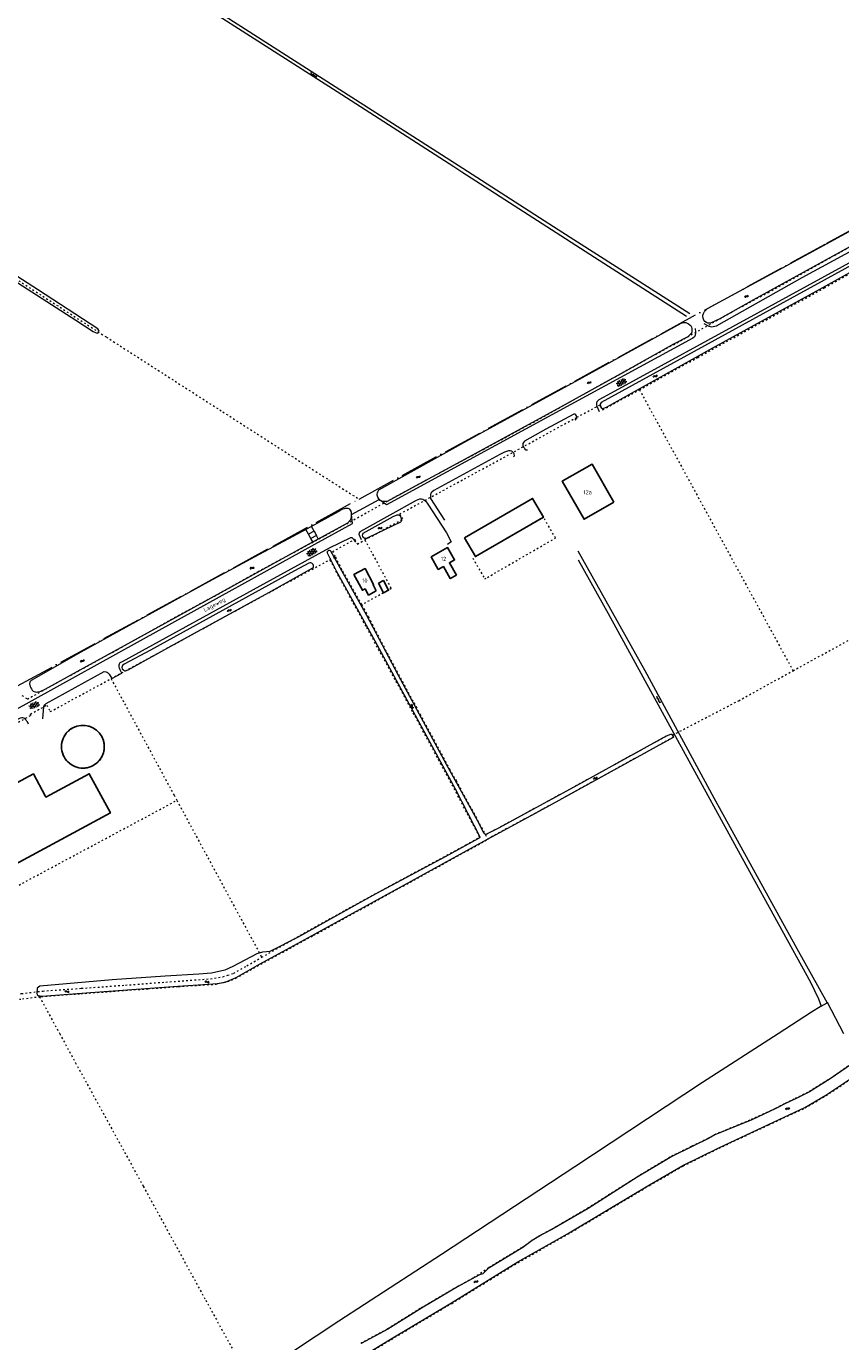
# Model space of a CAD drawing. Header units: metres. Extents: x 64961 to 73789, y 403835 to 410663.
# Tile 46 of 135: x 69370 to 69869, y 405812 to 406616. Entities that reach past the tile are written whole.
import ezdxf

# ---------------------------------------------------------------- set-up
doc = ezdxf.new("R2010")
doc.units = ezdxf.units.M
doc.linetypes.add('ACAD_ISO04W100', pattern=[30, 24, -3, 0, -3])
doc.linetypes.add('PERCEELGRENS', pattern=[2.5, 1, -1.5])
for name, color, linetype, lineweight in [('B-GEO-OG-GEBOUW_bijgebouw-G', 2, 'Continuous', 25), ('B-GEO-OG-GEBOUW_hoofdgebouw-G', 2, 'Continuous', 25), ('B-GEO-OG-GEBOUW_huisnr-T', 6, 'Continuous', 25), ('B-GEO-OG-GRENS-sectie-G', 253, 'ACAD_ISO04W100', 0), ('B-GEO-OG-GRENS_perceel-G', 253, 'PERCEELGRENS', 0), ('B-GEO-OG-KUNSTWERK-G', 253, 'Continuous', 0), ('B-GEO-OG-OVLIJNOBJ-G', 253, 'Continuous', 0), ('B-GEO-OG-SLOOT_insteek-G', 253, 'Continuous', 0), ('B-GEO-OG-STRAATNAAM-T', 7, 'Continuous', 35), ('B-GEO-OG-VERH_gesl-S', 253, 'Continuous', 0), ('B-GEO-OG-VERH_kntgesl-G', 253, 'Continuous', 0), ('B-GEO-OG-VERH_kntopen-G', 253, 'Continuous', 0), ('B-GEO-OG-VERH_open-S', 253, 'Continuous', 0), ('B-GEO-OG-WALBESCHERMING-G', 253, 'Continuous', 0), ('B-GEO-OG-WATER-S', 253, 'Continuous', 0)]:
    doc.layers.add(name, color=color, linetype=linetype, lineweight=lineweight)
doc.styles.add('isocp', font='isocp.shx')

# ---------------------------------------------------------------- blocks, each defined once
blk = doc.blocks.new('S05')
at = {"color": 0}
for p, q in [((0.08, 0.3), (0.38, 0.59)), ((0.11, -0.19), (0.41, 0.09)), ((0.38, 0.59), (0.68, 0.71)), ((0.41, 0.09), (0.71, 0.21)), ((0.68, 0.71), (1.01, 0.62)), ((0.71, 0.21), (1.02, 0.12)), ((1.01, 0.62), (1.33, 0.37)), ((1.02, 0.12), (1.36, -0.12)), ((1.33, 0.37), (1.66, 0.13)), ((1.66, 0.13), (1.97, 0.04)), ((1.97, 0.04), (2.28, 0.16)), ((2.28, 0.16), (2.58, 0.44)), ((1.36, -0.12), (1.68, -0.37)), ((1.68, -0.37), (2, -0.46)), ((2, -0.46), (2.31, -0.33)), ((2.31, -0.33), (2.61, -0.05))]:
    blk.add_line(p, q, dxfattribs=at)
blk = doc.blocks.new('S014')
at = {"color": 0}
for p, q in [((0, -0.75), (4.2, 1.67)), ((0, 0.65), (1.78, 1.67)), ((5.07, -1.52), (0, 1.4)), ((2.64, -1.52), (0, 0)), ((1.08, -1.52), (6.15, 1.4)), ((6.15, -0.75), (1.95, 1.67)), ((3.51, -1.52), (6.15, 0)), ((6.15, 0.65), (4.37, 1.67))]:
    blk.add_line(p, q, dxfattribs=at)
blk = doc.blocks.new('S026')
at = {"color": 0}
for p, q in [((0, 0), (4.4, 0)), ((0.2, 0.5), (0.2, 0)), ((1.2, 0), (1.2, -0.5)), ((2.2, 0.5), (2.2, 0)), ((3.2, 0), (3.2, -0.5)), ((4.2, 0.5), (4.2, 0))]:
    blk.add_line(p, q, dxfattribs=at)

msp = doc.modelspace()

# ---------------------------------------------------------------- linework, layer by layer
at = {"layer": 'B-GEO-OG-GEBOUW_bijgebouw-G'}
for points in [[(69638.468, 406303.371), (69645.115, 406291.891), (69686.781, 406316.019), (69680.134, 406327.499), (69638.468, 406303.371)], [(69585.769, 406275.555), (69588.877, 406277.194), (69591.987, 406271.298), (69588.878, 406269.659), (69585.769, 406275.555)], [(69381.976, 406145.572), (69374.774, 406158.982), (69319.151, 406129.11), (69326.349, 406115.707), (69328.719, 406116.979)], [(69328.719, 406116.979), (69335.098, 406120.406), (69348.424, 406095.594), (69421.865, 406135.036), (69408.955, 406159.074), (69382.388, 406144.805), (69381.976, 406145.572)]]:
    msp.add_lwpolyline(points, dxfattribs=at)
for points in [[(69398.828, 406187.108, -1), (69411.222, 406164.032)], [(69393.487, 406169.373, -0.4142719), (69398.828, 406187.108)], [(69411.222, 406164.032, -0.4142719), (69393.487, 406169.373)]]:
    msp.add_lwpolyline(points, format="xyb", dxfattribs=at)
at = {"layer": 'B-GEO-OG-GEBOUW_hoofdgebouw-G'}
for points in [[(69729.874, 406325.217), (69711.599, 406314.741), (69698.282, 406337.973), (69716.557, 406348.449), (69729.874, 406325.217)], [(69633.534, 406280.607), (69629.792, 406278.48), (69625.614, 406285.829), (69622.441, 406284.026), (69618.095, 406291.671), (69628.181, 406297.406), (69632.455, 406289.889), (69629.282, 406288.086), (69633.534, 406280.607)], [(69584.539, 406270.92), (69582.52, 406274.654), (69582.882, 406274.85), (69577.644, 406284.541), (69570.831, 406280.858), (69576.018, 406271.262), (69577.685, 406272.163), (69579.755, 406268.334), (69584.539, 406270.92)]]:
    msp.add_lwpolyline(points, dxfattribs=at)
at = {"layer": 'B-GEO-OG-GRENS-sectie-G'}
for points in [[(69573.952, 406327.093), (69860.076, 406483.6), (69977.914, 406548.057)], [(69365.068, 406212.835), (69521.368, 406298.33), (69573.952, 406327.093)]]:
    msp.add_lwpolyline(points, dxfattribs=at)
at = {"layer": 'B-GEO-OG-GRENS_perceel-G'}
for points in [[(69076.712, 406884.985), (69161.799, 406830.065), (69228.283, 406787.269), (69155.253, 406674.686), (69119.412, 406619.02), (69340.592, 406476.871), (69419.418, 406426.189), (69490.646, 406380.424), (69555.284, 406338.942), (69573.952, 406327.093)], [(69367.757, 406206.967), (69371.084, 406204.722), (69403.247, 406222.521), (69426.2, 406235.06), (69461.055, 406254.613), (69485.496, 406267.79), (69512.062, 406282.667), (69553.292, 406304.77), (69596.648, 406328.786), (69623.002, 406343.025), (69649.993, 406357.477), (69671.671, 406369.166), (69753.069, 406414.435), (69772.834, 406425.061), (69801.738, 406441.426), (69824.266, 406453.54), (69862.521, 406475.005), (69891.638, 406490.52), (69937.544, 406516.023), (69968.998, 406533.451), (69997.902, 406549.178), (70000, 406550.324)], [(69745.475, 406394.02), (69781.256, 406413.789), (69858.742, 406456.321), (69902.988, 406480.813), (69901.585, 406483.682), (69908.889, 406487.694)], [(69577.519, 406302.077), (69600.694, 406314.9), (69598.936, 406318.01), (69655.852, 406348.938), (69707.271, 406377.176), (69721.499, 406384.789), (69723.139, 406381.681), (69745.475, 406394.02)], [(69745.475, 406394.02), (69839.49, 406222.059)], [(69694.148, 406303.298), (69686.781, 406316.019), (69643.512, 406290.963), (69650.879, 406278.242), (69652.482, 406279.17)], [(69559.46, 406291.869), (69557.86, 406295.034), (69571.429, 406302.538), (69572.951, 406299.549), (69577.519, 406302.077)], [(69577.519, 406302.077), (69593.662, 406272.355), (69591.987, 406271.298), (69588.878, 406269.659), (69575.658, 406262.467)], [(69652.482, 406279.17), (69694.148, 406303.298)], [(69422.235, 406217.21), (69447.634, 406231.008), (69503.357, 406261.471), (69556.063, 406290.029)], [(69514.467, 406046.741), (69537.881, 406060.14), (69565.657, 406075.667), (69599.048, 406093.79), (69639.396, 406115.499), (69647.801, 406120.286), (69625.564, 406162.229), (69624.251, 406164.586), (69606.74, 406196.976), (69578.231, 406249.254), (69556.063, 406290.029)], [(69556.063, 406290.029), (69559.46, 406291.869)], [(69575.658, 406262.467), (69563.507, 406283.861), (69559.46, 406291.869)], [(69575.658, 406262.467), (69579.612, 406255.128), (69592.132, 406230.941), (69611.256, 406195.496), (69629.299, 406162.012), (69633.285, 406154.843), (69651.356, 406121.703)], [(69839.49, 406222.059), (69887.568, 406248.428), (69983, 406068.376)], [(69765.832, 406182.698), (69806.221, 406203.755), (69839.49, 406222.059)], [(69275.012, 406137.113), (69276.644, 406137.988), (69275.003, 406140.858), (69304.899, 406157.381), (69349.022, 406181.517), (69363.373, 406189.486), (69373.177, 406194.757), (69372.946, 406195.592), (69382.871, 406200.981), (69385.098, 406197.034), (69422.235, 406217.21)], [(69422.235, 406217.21), (69460.806, 406145.921)], [(69393.487, 406169.373), (69393.043, 406170.282), (69392.671, 406171.222), (69392.372, 406172.189), (69392.149, 406173.175), (69392.003, 406174.176), (69391.934, 406175.185), (69391.943, 406176.197), (69392.031, 406177.204), (69392.196, 406178.202), (69392.437, 406179.185), (69392.754, 406180.145), (69393.143, 406181.079), (69393.604, 406181.979), (69394.133, 406182.841), (69394.726, 406183.66), (69395.381, 406184.431), (69396.094, 406185.149), (69396.86, 406185.81), (69397.675, 406186.409), (69398.533, 406186.944), (69399.43, 406187.411), (69400.361, 406187.808), (69401.319, 406188.131), (69402.3, 406188.38), (69403.296, 406188.552), (69404.303, 406188.646), (69405.315, 406188.663), (69406.324, 406188.602), (69407.326, 406188.462), (69408.314, 406188.246), (69409.283, 406187.955), (69410.226, 406187.589), (69411.138, 406187.152), (69412.014, 406186.646), (69412.848, 406186.073), (69413.635, 406185.438), (69414.371, 406184.744), (69415.051, 406183.996), (69415.671, 406183.197), (69416.228, 406182.352), (69416.718, 406181.467), (69417.139, 406180.547), (69417.487, 406179.598), (69417.76, 406178.624), (69417.958, 406177.632), (69418.079, 406176.628), (69418.121, 406175.617), (69418.086, 406174.606), (69417.973, 406173.601)], [(69765.832, 406182.698), (69765.624, 406182.96), (69765.089, 406183.076), (69764.477, 406182.964), (69761.852, 406181.959), (69705.325, 406150.844), (69659.302, 406125.795), (69651.356, 406121.703)], [(69765.832, 406182.698), (69766.005, 406182.48), (69766.194, 406181.848), (69766.288, 406181.369), (69760.078, 406177.929), (69686.356, 406137.31), (69655.717, 406120.84), (69652.872, 406118.94)], [(69417.973, 406173.601), (69417.782, 406172.608), (69417.516, 406171.632), (69417.174, 406170.68), (69416.761, 406169.757), (69416.277, 406168.868), (69415.726, 406168.02), (69415.112, 406167.217), (69414.437, 406166.463), (69413.706, 406165.764), (69412.924, 406165.123), (69412.094, 406164.545), (69411.222, 406164.032)], [(69411.222, 406164.032), (69410.342, 406163.601), (69409.433, 406163.237), (69408.499, 406162.942), (69407.546, 406162.717), (69406.578, 406162.564), (69405.602, 406162.485), (69404.623, 406162.478), (69403.645, 406162.545), (69402.676, 406162.684), (69401.719, 406162.896), (69400.782, 406163.178), (69399.867, 406163.53), (69398.982, 406163.949), (69398.131, 406164.433), (69397.318, 406164.979), (69396.548, 406165.585), (69395.826, 406166.247), (69395.155, 406166.96), (69394.539, 406167.722), (69393.982, 406168.528), (69393.487, 406169.373)], [(69315.261, 406063.772), (69462.519, 406142.755)], [(69460.806, 406145.921), (69462.519, 406142.755)], [(69462.519, 406142.755), (69514.467, 406046.741)], [(69378.484, 406022.645), (69379.581, 406022.783), (69403.858, 406024.519), (69444.826, 406027.515), (69463.528, 406028.861), (69486.454, 406030.329), (69493.589, 406031.852), (69498.559, 406033.969), (69513.84, 406042.64), (69516.133, 406043.776), (69546.204, 406060.196), (69620.486, 406101.137), (69652.872, 406118.94)], [(69651.356, 406121.703), (69652.872, 406118.94)], [(69307.861, 406000), (69331.366, 406012.084), (69341.678, 406017.155), (69343.696, 406018.294), (69346.167, 406019.449), (69348.674, 406020.516), (69353.551, 406021.936), (69359.378, 406023.238), (69367.483, 406024.572), (69380.478, 406026.13), (69404.128, 406027.777), (69431.081, 406029.744), (69455.773, 406031.586), (69483.109, 406033.59), (69490.604, 406034.862), (69493.629, 406035.758), (69497.263, 406037.014), (69505.311, 406041.551), (69514.467, 406046.741)], [(69316.487, 406000), (69318.313, 406000.919), (69344.121, 406014.286), (69349.67, 406016.862), (69353.792, 406018.173), (69359.065, 406019.662), (69363.682, 406020.654), (69367.998, 406021.329), (69378.484, 406022.645)], [(69378.484, 406022.645), (69390.812, 406000)], [(69390.812, 406000), (69400.501, 405982.203), (69441.979, 405906.63), (69480.176, 405836.916), (69516.616, 405770.55)], [(69575.112, 405810.718), (69591.516, 405819.566), (69611.962, 405832.345), (69634.146, 405845.403), (69644.149, 405850.806), (69653.476, 405857.085), (69673.901, 405869.473), (69679.767, 405873.681), (69685.917, 405877.404), (69691.78, 405880.425), (69713.899, 405893.375), (69744.052, 405912.494), (69759.067, 405921.518), (69765.161, 405925.155), (69777.71, 405931.33), (69787.559, 405936.076), (69791.527, 405938.361), (69814.037, 405947.672), (69828.844, 405954.434), (69834.773, 405957.535), (69840.951, 405960.475), (69849.465, 405964.808), (69862.102, 405972.697), (69878.146, 405983.655)], [(69564.142, 405795.033), (69593.708, 405812.98), (69630.68, 405835.04), (69671.25, 405860.076), (69701.639, 405877.296), (69725.417, 405891.522), (69751.824, 405907.3), (69772.294, 405919.116), (69794.18, 405929.955), (69824.58, 405944.217), (69846.856, 405954.614), (69859.705, 405962.181), (69876.217, 405973.145)]]:
    msp.add_lwpolyline(points, dxfattribs=at)
at = {"layer": 'B-GEO-OG-KUNSTWERK-G'}
for points in [[(69546.414, 406307.535), (69543.013, 406305.638)], [(69544.529, 406302.96), (69543.013, 406305.638)], [(69547.897, 406304.802), (69544.529, 406302.96)], [(69546.414, 406307.535), (69547.897, 406304.802)]]:
    msp.add_lwpolyline(points, dxfattribs=at)
at = {"layer": 'B-GEO-OG-OVLIJNOBJ-G'}
for points in [[(69856.767, 406016.825), (69850.792, 406013.273), (69830.311, 406000)], [(69856.767, 406016.825), (69860.372, 406018.968)], [(69870.615, 406000), (69860.493, 406019.04), (69860.372, 406018.968)], [(69830.311, 406000), (69784.161, 405970.092), (69706.071, 405918.464), (69624.425, 405864.935), (69561.523, 405824.071), (69506.114, 405787.498), (69515.617, 405770.401)]]:
    msp.add_lwpolyline(points, dxfattribs=at)
at = {"layer": 'B-GEO-OG-SLOOT_insteek-G'}
for points in [[(69414.955, 406429.81), (69414.862, 406430.241), (69414.092, 406431.167), (69377.15, 406455.32), (69309.436, 406498.869), (69254.429, 406533.99), (69249.53, 406537.347), (69248.714, 406537.65), (69248.265, 406537.713), (69247.348, 406537.705), (69246.815, 406537.203), (69246.829, 406536.774), (69247.324, 406535.694), (69253.421, 406531.23), (69299.085, 406501.743), (69400.667, 406436.557), (69400.666, 406436.537), (69411.36, 406429.56), (69413.069, 406428.798), (69413.73, 406428.614), (69414.161, 406428.746), (69414.536, 406429.054), (69414.955, 406429.81)], [(69877.943, 406483.368), (69815.359, 406448.965), (69794.79, 406437.446), (69789.08, 406434.731), (69788.181, 406434.734), (69787.396, 406434.794), (69786.46, 406435.065), (69785.448, 406435.7), (69784.878, 406436.62), (69784.518, 406437.693), (69784.216, 406438.785), (69784.353, 406439.702), (69784.624, 406440.562), (69785.241, 406441.823), (69786.028, 406442.642), (69787.179, 406443.614), (69833.355, 406468.682), (69915.701, 406513.67)], [(69900.454, 406481.623), (69899.807, 406482.678), (69898.717, 406482.892), (69897.99, 406482.761), (69896.247, 406482.098), (69881.658, 406473.675), (69797.913, 406427.85), (69722.045, 406386.245), (69721.39, 406385.061), (69721.443, 406383.932), (69722.204, 406382.705), (69722.701, 406382.531), (69723.179, 406382.529), (69725.382, 406383.344), (69740.564, 406391.841), (69790.307, 406419.613), (69855.92, 406455.612), (69900.353, 406480.227), (69900.454, 406481.623)], [(69586.94, 406326.287), (69585.987, 406327.139), (69585.359, 406328.193), (69585.038, 406329.381), (69585.041, 406330.069), (69585.196, 406330.853), (69585.447, 406331.522), (69586.102, 406332.648), (69645.43, 406365.819), (69710.602, 406401.494), (69770.944, 406434.7), (69772.399, 406435.154), (69773.815, 406435.091), (69774.636, 406434.706), (69775.552, 406434.224), (69776.526, 406433.551), (69777.136, 406432.898), (69777.439, 406432.19), (69777.513, 406431.462), (69777.545, 406429.76), (69777.272, 406428.383), (69776.831, 406427.887), (69776.102, 406427.297), (69775.027, 406426.325), (69766.287, 406421.899), (69737.322, 406405.531), (69693.446, 406381.335), (69636.191, 406349.993), (69604.238, 406332.832), (69591.185, 406325.705), (69589.864, 406325.537), (69588.965, 406325.56), (69587.971, 406325.697), (69587.052, 406326.205)], [(69541.118, 406298.431), (69567.091, 406312.591), (69568.723, 406314.345), (69569.051, 406315.147), (69569.323, 406316.16), (69569.364, 406317.078), (69569.367, 406317.92), (69569.332, 406318.781), (69569.125, 406319.566), (69569.106, 406319.662), (69568.306, 406320.813), (69567.256, 406321.237), (69566.606, 406321.316), (69565.439, 406321.32), (69564.788, 406321.15), (69563.447, 406320.639), (69561.242, 406319.365), (69542.131, 406308.816), (69512.882, 406293.214), (69481.888, 406276.413), (69443.379, 406255.316), (69403.662, 406233.477), (69373.278, 406216.157), (69372.644, 406215.356), (69372.371, 406213.865), (69372.522, 406213.348), (69372.844, 406212.486), (69373.185, 406211.643), (69373.546, 406210.915), (69374.002, 406210.148), (69374.613, 406209.572), (69375.912, 406209.07), (69376.772, 406209.009), (69377.519, 406209.064), (69378.936, 406209.422), (69381.849, 406210.866), (69403.259, 406222.555), (69451.181, 406249.013), (69503.433, 406277.695), (69541.118, 406298.431)], [(69599.904, 406313.851), (69599.635, 406313.335), (69599.366, 406312.992), (69579.838, 406303.554), (69578.65, 406303.061), (69578.133, 406302.948), (69577.578, 406302.95), (69576.852, 406303.278), (69576.34, 406304.274), (69576.113, 406305.04), (69576.48, 406306.168), (69594.806, 406316.375), (69597.296, 406317.438), (69598.176, 406317.454), (69598.883, 406317.107), (69599.34, 406316.359), (69599.624, 406315.631), (69599.85, 406314.769), (69599.904, 406313.851)], [(69377.74, 406023.352), (69380.165, 406023.026), (69409.756, 406025.256), (69463.142, 406029.154), (69481.707, 406030.358), (69487.144, 406030.672), (69490.82, 406031.348), (69493.17, 406032.027), (69498.837, 406034.405), (69513.075, 406042.624), (69534.579, 406054.215), (69601.731, 406091.077), (69647.963, 406116.672), (69686.356, 406137.31), (69760.078, 406177.929), (69766.288, 406181.369), (69766.194, 406181.848), (69766.005, 406182.48), (69765.624, 406182.96), (69765.089, 406183.076), (69764.477, 406182.964), (69761.852, 406181.959), (69705.325, 406150.844), (69659.302, 406125.795), (69652.441, 406122.261), (69651.426, 406121.978), (69650.776, 406122.248), (69650.548, 406122.574), (69646.482, 406130.355), (69627.512, 406164.648), (69598.189, 406219.179), (69578.673, 406255.961), (69556.775, 406295.257), (69556.412, 406295.469), (69555.896, 406295.585), (69555.36, 406295.53), (69554.785, 406295.245), (69554.458, 406294.749), (69554.457, 406294.29), (69554.627, 406293.868), (69554.874, 406293.37), (69555.406, 406292.22), (69559.946, 406283.27), (69583.533, 406240.295), (69606.986, 406197.052)], [(69546.105, 406286.036), (69546.049, 406286.4), (69545.86, 406287.051), (69545.556, 406287.473), (69545.098, 406287.78), (69544.505, 406288.031), (69543.893, 406288.014), (69543.242, 406287.921), (69534.463, 406283.112), (69490.529, 406258.897), (69446.328, 406234.683), (69430.246, 406226.036), (69429.268, 406225.255), (69428.938, 406224.032), (69429.069, 406223.323), (69430.099, 406222.325), (69430.71, 406222.074), (69431.112, 406222.053), (69432.797, 406222.621), (69462.394, 406239.102), (69518.844, 406269.949), (69545.719, 406285.023), (69546.103, 406285.462), (69546.105, 406286.036)], [(69606.986, 406197.052), (69632.72, 406149.841), (69647.92, 406120.498), (69647.784, 406120.02), (69647.4, 406119.658), (69642.915, 406117.168), (69626.737, 406108.246), (69581.515, 406084.092), (69538.228, 406059.928), (69536.805, 406059.119)], [(69536.805, 406059.119), (69519.337, 406050.39), (69517.337, 406050.084), (69514.913, 406049.914), (69511.482, 406048.782), (69496.845, 406041.079), (69491.773, 406038.942), (69483.744, 406037.121), (69475.947, 406036.463), (69455.325, 406035.191), (69423.007, 406032.967), (69378.65, 406029.119), (69377.119, 406027.8), (69376.803, 406024.878), (69377.133, 406023.792), (69377.74, 406023.352)], [(69887.755, 405989.866), (69862.275, 405972.452), (69849.604, 405964.542), (69841.067, 405960.198), (69834.907, 405957.266), (69828.974, 405954.163), (69814.165, 405947.4), (69791.661, 405938.092), (69787.705, 405935.814), (69777.838, 405931.059), (69765.308, 405924.893), (69759.126, 405921.203), (69744.212, 405912.24), (69714.057, 405893.12), (69691.935, 405880.168), (69686.06, 405877.14), (69679.934, 405873.431), (69674.072, 405869.226), (69652.9, 405856.384), (69650.708, 405854.06), (69649.755, 405853.173), (69647.741, 405852.404), (69634.295, 405845.142), (69612.097, 405832.076), (69591.665, 405819.306), (69575.272, 405810.464)], [(69563.973, 405795.281), (69593.63, 405813.283), (69630.552, 405835.313), (69671.111, 405860.342), (69701.504, 405877.564), (69725.263, 405891.78), (69751.704, 405907.577), (69772.151, 405919.38), (69794.054, 405930.227), (69824.453, 405944.489), (69846.715, 405954.879), (69859.536, 405962.429), (69876.052, 405973.396)]]:
    msp.add_lwpolyline(points, dxfattribs=at)
at = {"layer": 'B-GEO-OG-VERH_kntgesl-G'}
for points in [[(69721.163, 406380.547), (69719.568, 406383.766), (69719.38, 406384.743), (69719.403, 406385.814), (69719.636, 406386.789), (69720.826, 406387.952), (69728.512, 406391.999), (69817.894, 406441.113), (69889.027, 406480), (69945.689, 406511.229), (70000, 406540.934)], [(69980.894, 406539.378), (69980.602, 406538.021), (69980.063, 406536.894), (69979.698, 406536.475), (69978.585, 406535.465), (69976.437, 406534.076), (69916.575, 406501.462), (69844.925, 406462.347), (69792.344, 406432.902), (69789.855, 406432.317), (69788.211, 406432.648), (69785.099, 406434.4)], [(69779.579, 406431.455), (69779.782, 406429.407), (69779.76, 406428.585), (69779.507, 406427.438), (69779.102, 406426.425), (69778.257, 406425.472), (69691.81, 406378.681), (69590.794, 406323.49), (69587.052, 406326.205)], [(69706.242, 406375.377), (69707.145, 406376.541), (69707.111, 406377.651), (69706.636, 406378.59), (69706.159, 406378.993), (69705.394, 406379.073), (69688.297, 406369.894), (69675.166, 406362.499), (69674.609, 406361.755), (69674.243, 406361.163), (69674.239, 406359.92), (69674.637, 406358.904), (69675.093, 406358.137), (69675.435, 406357.543), (69676.066, 406357.254), (69676.946, 406357.212)], [(69668.36, 406353.111), (69669.013, 406353.606), (69668.883, 406354.735), (69668.655, 406355.214), (69668.102, 406355.886), (69667.435, 406356.366), (69666.517, 406356.561), (69665.388, 406356.565), (69663.014, 406355.866), (69660.12, 406354.384), (69619.752, 406332.298), (69618.428, 406331.385), (69617.947, 406330.621), (69617.714, 406329.608), (69617.672, 406328.518), (69617.745, 406327.465), (69626.287, 406314.12)], [(69102.853, 406074.858), (69104.591, 406075.338), (69154.833, 406092.388), (69173.482, 406098.876), (69189.877, 406105.349), (69199.885, 406109.634), (69215.296, 406117.018), (69271.696, 406147.659), (69326.503, 406177.715), (69343.186, 406186.631), (69362.594, 406197.524), (69451.708, 406246.85), (69546.957, 406299.539), (69570.013, 406312.136), (69569.399, 406317.557), (69586.295, 406326.755), (69586.94, 406326.287)], [(69575.452, 406302.058), (69574.125, 406305.468), (69574.319, 406306.347), (69574.628, 406306.997), (69575.127, 406307.454), (69592.916, 406317.492), (69609.074, 406326.349), (69611.239, 406327.221), (69612.215, 406327.275), (69613.018, 406327.119), (69613.667, 406326.562), (69614.525, 406325.947), (69616.068, 406324.028), (69621.68, 406315.112), (69627.388, 406306.464), (69630.372, 406301.02), (69628.147, 406299.345)], [(69587.052, 406326.205), (69586.94, 406326.287)], [(69380.54, 406192.582), (69381.217, 406200.174), (69381.795, 406201.263), (69382.487, 406202.006), (69417.948, 406221.66), (69419.23, 406221.465), (69420.012, 406220.964), (69421.08, 406220.004), (69422.697, 406217.396), (69428.811, 406220.512), (69427.728, 406222.697), (69427.444, 406223.616), (69427.199, 406224.535), (69427.203, 406225.721), (69427.32, 406226.39), (69427.763, 406227.058), (69429.181, 406227.78), (69517.642, 406276.228), (69555.959, 406297.173), (69569.029, 406303.612), (69569.488, 406303.553), (69569.851, 406303.303), (69570.48, 406302.612), (69571.716, 406300.637)], [(69371.793, 406189.43), (69371.208, 406190.813), (69369.582, 406192.653), (69368.976, 406192.957), (69368.2, 406193.186), (69367.631, 406193.168), (69366.665, 406192.998), (69364.276, 406191.771), (69334.702, 406175.6), (69307.346, 406160.619), (69306.472, 406159.276), (69306.054, 406157.988), (69306.166, 406157.23), (69315.444, 406141.551)]]:
    msp.add_lwpolyline(points, dxfattribs=at)
at = {"layer": 'B-GEO-OG-VERH_kntopen-G'}
for points in [[(69774.249, 406438.763), (69723.822, 406471.293), (69636.784, 406527.055), (69631.886, 406530.426), (69560.568, 406576.183), (69473.747, 406631.708), (69422.831, 406664.42), (69374.914, 406694.851), (69367.289, 406700.524), (69365.425, 406703.025), (69364.665, 406704.771), (69364.337, 406706.805), (69364.567, 406709.731), (69365.554, 406712.374), (69376.227, 406728.451), (69420.758, 406796.739), (69466.711, 406868.094), (69468.17, 406871.005), (69468.339, 406872.096), (69468.351, 406873.131), (69468.033, 406874.306), (69466.435, 406876.159), (69438.815, 406892.96)], [(69776.321, 406440.458), (69695.83, 406491.767), (69634.53, 406531.117), (69534.4, 406595.271), (69464.42, 406640.271)], [(69707.828, 406295.503), (69748.874, 406222.299), (69790.941, 406144.271), (69841.841, 406052.033), (69860.372, 406018.968)], [(69707.955, 406289.868), (69726.322, 406256.985), (69768.885, 406179.524), (69810.619, 406103.3), (69850.096, 406031.45), (69855.02, 406021.259), (69856.767, 406016.825)]]:
    msp.add_lwpolyline(points, dxfattribs=at)
at = {"layer": 'B-GEO-OG-WALBESCHERMING-G'}
for points in [[(69546.414, 406307.535), (69544.892, 406310.34)], [(69543.013, 406305.638), (69541.427, 406308.441)], [(69545.683, 406300.92), (69544.529, 406302.96)], [(69549.052, 406302.674), (69547.897, 406304.802)]]:
    msp.add_lwpolyline(points, dxfattribs=at)

# ---------------------------------------------------------------- block references
at = {"layer": 'B-GEO-OG-VERH_gesl-S'}
for p, rotation in [((69737.111, 406400.022), 206.7444202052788), ((69547.615, 406296.227), 209.4607136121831), ((69378.03, 406202.233), 201.5886522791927)]:
    msp.add_blockref('S014', p, dxfattribs=dict(at, rotation=rotation))
at = {"layer": 'B-GEO-OG-VERH_open-S'}
for p, rotation in [((69544.241, 406587.646), 329.8218751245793), ((69755.849, 406206.335), 298.6150316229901)]:
    msp.add_blockref('S026', p, dxfattribs=dict(at, rotation=rotation))
at = {"layer": 'B-GEO-OG-WATER-S'}
for p, rotation in [((69812.136, 406451.827), 210.462640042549), ((69715.854, 406399.008), 209.5886075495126), ((69754.067, 406401.607), 28.48700713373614), ((69611.251, 406341.225), 208.6150316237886), ((69585.691, 406308.736), 22.20564333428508), ((69509.622, 406285.593), 205.5397328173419), ((69493.588, 406258.293), 28.23090182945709), ((69405.692, 406228.744), 209.7448812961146), ((69607.28, 406199.117), 120.4626400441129), ((69717.432, 406155.66), 27.05168221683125), ((69479.644, 406031.479), 5.453918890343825), ((69393.996, 406025.544), 7.125016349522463), ((69835.042, 405953.585), 24.00319025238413), ((69644.494, 405847.657), 28.82083594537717)]:
    msp.add_blockref('S05', p, dxfattribs=dict(at, rotation=rotation))

# ---------------------------------------------------------------- texts
at = {"layer": 'B-GEO-OG-GEBOUW_huisnr-T', "style": 'isocp'}
for s, p in [('12a', (69711.172, 406329.999)), ('12', (69624.013, 406289.303)), ('10', (69575.856, 406276.018))]:
    msp.add_text(s, height=2.5, dxfattribs=at).set_placement(p)
at = {"layer": 'B-GEO-OG-STRAATNAAM-T', "style": 'isocp'}
msp.add_text('Lageweg', height=2.5, rotation=28.615032, dxfattribs=at).set_placement((69479.66, 406257.954))

doc.saveas('drawing.dxf')
